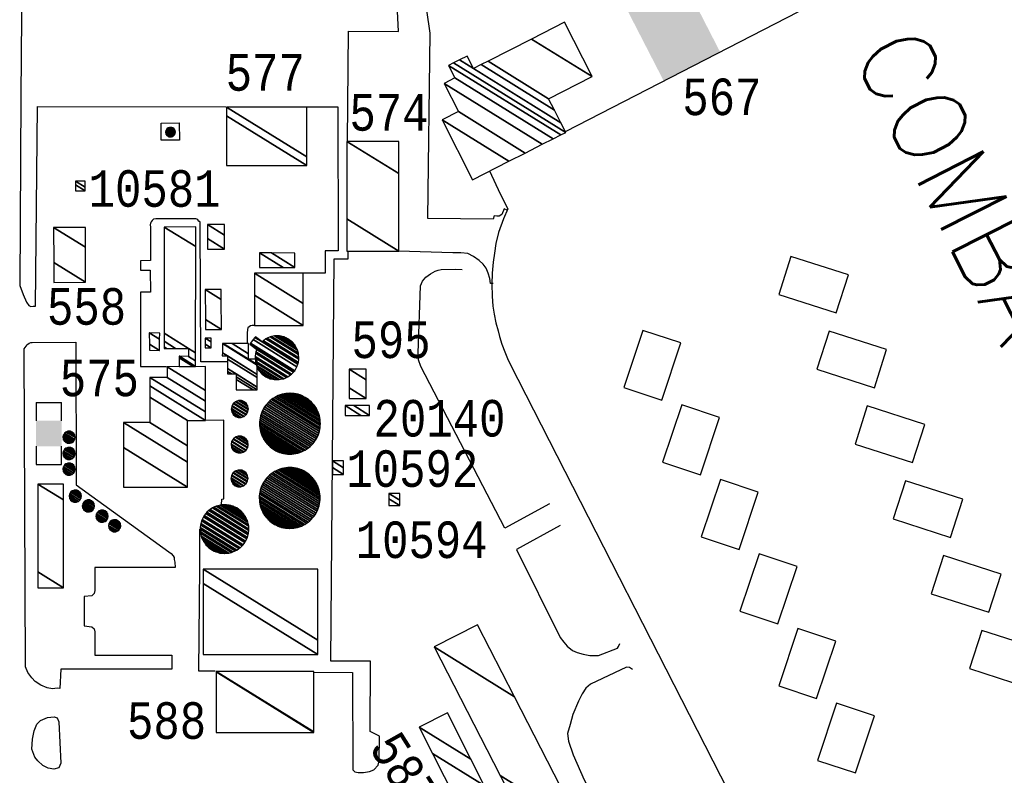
# Model space of a CAD drawing. Extents: x -0.5 to 41.9, y -0.5 to 29.8.
# Tile 94 of 128: x 12.411 to 12.864, y 3.384 to 3.732. Entities that reach past the tile are written whole.
import ezdxf
from ezdxf.enums import TextEntityAlignment as Align

# ---------------------------------------------------------------- set-up
doc = ezdxf.new("R2010")
doc.units = 0
doc.header["$MEASUREMENT"] = 0
for name, color, linetype in [('11', 2, 'CONTINUOUS'), ('21', 5, 'CONTINUOUS'), ('23', 1, 'CONTINUOUS'), ('4', 2, 'CONTINUOUS'), ('6', 15, 'CONTINUOUS')]:
    doc.layers.add(name, color=color, linetype=linetype)
doc.styles.add('MONOTXT', font='MONOTXT', dxfattribs={"height": 0.2})
doc.styles.get("Standard").update_dxf_attribs({"font": 'simplex.shx', "height": 0.2})

msp = doc.modelspace()

# ---------------------------------------------------------------- linework, layer by layer
at = {"layer": '11'}
for points in [[(12.41301, 3.90048), (12.41135, 3.69678), (12.41077, 3.60965), (12.41236, 3.6055), (12.41388, 3.60211), (12.41504, 3.60051), (12.41597, 3.60004), (12.41696, 3.60017), (12.41812, 3.60021), (12.41893, 3.69215), (12.50569, 3.69202)], [(12.63526, 3.64438), (12.63384, 3.64498), (12.63284, 3.64246), (12.63163, 3.64163), (12.63044, 3.64162), (12.62924, 3.64175), (12.62887, 3.64028), (12.59864, 3.64054), (12.59977, 3.72599), (12.59503, 3.759), (12.59562, 3.79199)], [(12.56171, 3.67632), (12.56214, 3.72686), (12.5852, 3.72664), (12.58336, 3.76424)], [(12.54297, 3.69197), (12.55728, 3.69194), (12.55738, 3.62564), (12.55144, 3.62566), (12.55144, 3.61534), (12.54144, 3.61534)], [(12.47585, 3.68448), (12.48427, 3.68457), (12.48435, 3.67671), (12.47593, 3.67662), (12.47585, 3.68448)], [(12.50644, 3.57456), (12.49414, 3.5746), (12.49395, 3.63789), (12.4939, 3.63882), (12.49333, 3.63941), (12.4928, 3.63992), (12.49227, 3.64025), (12.49184, 3.64046), (12.47343, 3.64048), (12.47244, 3.64022), (12.47179, 3.6397), (12.47127, 3.63909), (12.47103, 3.63844), (12.47088, 3.63765), (12.47093, 3.63653), (12.47097, 3.6212), (12.46642, 3.62114), (12.46638, 3.61673), (12.4709, 3.61676), (12.47094, 3.60663), (12.46642, 3.60668), (12.46637, 3.57233), (12.4784, 3.57234)], [(12.54633, 3.4316), (12.56402, 3.43142), (12.56412, 3.38661), (12.56509, 3.38573), (12.56667, 3.38538), (12.56904, 3.38534), (12.57187, 3.3858), (12.57378, 3.38662), (12.57578, 3.38879), (12.5763, 3.39081), (12.57648, 3.40208), (12.57221, 3.40436), (12.57231, 3.4367), (12.554, 3.4367), (12.5556, 3.62199), (12.56196, 3.62199), (12.56196, 3.62557)], [(12.62884, 3.61065), (12.62763, 3.61057), (12.62726, 3.61298), (12.62655, 3.61542), (12.62559, 3.61767), (12.62412, 3.61953), (12.6224, 3.6213), (12.61967, 3.62309), (12.61716, 3.62439), (12.61395, 3.62469), (12.61021, 3.6247), (12.5852, 3.62557)], [(12.65477, 3.50913), (12.6342, 3.49797), (12.59543, 3.57246), (12.59443, 3.57552), (12.59422, 3.57849), (12.59536, 3.60955), (12.59633, 3.6117), (12.59778, 3.61351), (12.59992, 3.61513), (12.6021, 3.61625), (12.60347, 3.61681), (12.60481, 3.61715), (12.61132, 3.61721), (12.61452, 3.61715)], [(12.51876, 3.59135), (12.51775, 3.59131), (12.517, 3.59114), (12.51643, 3.59068), (12.51587, 3.59021), (12.51562, 3.58938), (12.51555, 3.58777), (12.51556, 3.58299)], [(12.48083, 3.43946), (12.48084, 3.43297), (12.42967, 3.43297), (12.42925, 3.42415), (12.42804, 3.42421), (12.42583, 3.42398), (12.42336, 3.42434), (12.42043, 3.42569), (12.41792, 3.42731), (12.41639, 3.42893), (12.41446, 3.43147), (12.41346, 3.43402), (12.41286, 3.58047), (12.41416, 3.58232), (12.41453, 3.58268), (12.41515, 3.58317), (12.41585, 3.58339), (12.41656, 3.58348), (12.43669, 3.58354), (12.43673, 3.51797), (12.47942, 3.48703), (12.48056, 3.48621), (12.48144, 3.48518), (12.48186, 3.48441), (12.48196, 3.48344), (12.48228, 3.48235), (12.48232, 3.47988), (12.44541, 3.47988), (12.44541, 3.46921), (12.44503, 3.46781), (12.44401, 3.46678), (12.44041, 3.4664), (12.44041, 3.45293), (12.44401, 3.45255), (12.44503, 3.45153), (12.44541, 3.45012), (12.44541, 3.43946), (12.48083, 3.43946)], [(12.50376, 3.50872), (12.5038, 3.51137), (12.50477, 3.51141), (12.50484, 3.54766), (12.49636, 3.54759)], [(12.50085, 3.43205), (12.49327, 3.43212), (12.49373, 3.48012), (12.49373, 3.49741)], [(12.65966, 3.49921), (12.6395, 3.48814), (12.65972, 3.44759), (12.66135, 3.4454), (12.66294, 3.44355), (12.66535, 3.44159), (12.66755, 3.44062), (12.67031, 3.43983), (12.67325, 3.43936), (12.67727, 3.43929), (12.68604, 3.4426), (12.68651, 3.44341), (12.68705, 3.44476)], [(12.69301, 3.43282), (12.6916, 3.43369), (12.69013, 3.43396), (12.67359, 3.42614), (12.67154, 3.42421), (12.66984, 3.42161), (12.66811, 3.41829), (12.66548, 3.41212), (12.6642, 3.40744), (12.66308, 3.40333), (12.66352, 3.39982), (12.6656, 3.39361), (12.67064, 3.38208), (12.67508, 3.37322), (12.68008, 3.36299), (12.69381, 3.3337), (12.69455, 3.33276), (12.69562, 3.33235), (12.69702, 3.33228)], [(12.42883, 3.38752), (12.42652, 3.38689), (12.42391, 3.38736), (12.42146, 3.38858), (12.41915, 3.39073), (12.41771, 3.39245), (12.41641, 3.39615), (12.41671, 3.4007), (12.41747, 3.40456), (12.41872, 3.40772), (12.42041, 3.4094), (12.42357, 3.41067), (12.4266, 3.41103), (12.428, 3.41052), (12.42885, 3.40879), (12.42966, 3.3897), (12.42883, 3.38752)]]:
    msp.add_lwpolyline(points, dxfattribs=at)
at = {"layer": '21'}
for p, q in [((12.41829, 3.55586), (12.41829, 3.54743)), ((12.41829, 3.55586), (12.43008, 3.55586)), ((12.43008, 3.54743), (12.43008, 3.55586)), ((12.41829, 3.53564), (12.41829, 3.52722)), ((12.43008, 3.52722), (12.43008, 3.53564)), ((12.41829, 3.52722), (12.43008, 3.52722))]:
    msp.add_line(p, q, dxfattribs=at)
for points in [[(12.70739, 3.70382), (12.73335, 3.71717), (12.68095, 3.75525), (12.70692, 3.7686)], [(12.41829, 3.53564), (12.43008, 3.53564), (12.41829, 3.54743), (12.43008, 3.54743)]]:
    msp.add_solid(points, dxfattribs=at)
at = {"layer": '4'}
for points in [[(12.78677, 3.5971), (12.79241, 3.61466), (12.76594, 3.62314), (12.76031, 3.60559), (12.78677, 3.5971)], [(12.68902, 3.56269), (12.70652, 3.55687), (12.71528, 3.58325), (12.69779, 3.58906), (12.68902, 3.56269)], [(12.80433, 3.56264), (12.80998, 3.58019), (12.7835, 3.58868), (12.77787, 3.57113), (12.80433, 3.56264)], [(12.70683, 3.52835), (12.72433, 3.52253), (12.73309, 3.54891), (12.7156, 3.55472), (12.70683, 3.52835)], [(12.8219, 3.52817), (12.82754, 3.54572), (12.80106, 3.55421), (12.79543, 3.53666), (12.8219, 3.52817)], [(12.8219, 3.52817), (12.82754, 3.54572), (12.80106, 3.55421), (12.79543, 3.53666), (12.8219, 3.52817)], [(12.72465, 3.49401), (12.74214, 3.48819), (12.7509, 3.51457), (12.73341, 3.52038), (12.72465, 3.49401)], [(12.83946, 3.4937), (12.8451, 3.51126), (12.81862, 3.51974), (12.813, 3.50219), (12.83946, 3.4937)], [(12.74246, 3.45967), (12.75995, 3.45385), (12.76871, 3.48024), (12.75122, 3.48605), (12.74246, 3.45967)], [(12.85702, 3.45924), (12.86266, 3.47679), (12.83619, 3.48528), (12.83056, 3.46773), (12.85702, 3.45924)], [(12.85702, 3.45924), (12.86266, 3.47679), (12.83619, 3.48528), (12.83056, 3.46773), (12.85702, 3.45924)], [(12.76027, 3.42533), (12.77776, 3.41951), (12.78652, 3.4459), (12.76903, 3.45171), (12.76027, 3.42533)], [(12.87458, 3.42477), (12.88022, 3.44233), (12.85375, 3.45081), (12.84812, 3.43326), (12.87458, 3.42477)], [(12.77808, 3.39099), (12.79557, 3.38518), (12.80433, 3.41156), (12.78684, 3.41737), (12.77808, 3.39099)]]:
    msp.add_lwpolyline(points, dxfattribs=at)
at = {"layer": '6'}
for points in [[(12.6624, 3.68083), (12.76931, 3.73579), (12.77523, 3.75816)], [(12.62706, 3.66257), (12.63208, 3.652), (12.63549, 3.64502), (12.63352, 3.64037), (12.63131, 3.63406), (12.6301, 3.62908), (12.62935, 3.62465), (12.62884, 3.62049), (12.62835, 3.61545), (12.6282, 3.61029), (12.62831, 3.60478), (12.62871, 3.60023), (12.62929, 3.59654), (12.63009, 3.59257), (12.63103, 3.58884), (12.63172, 3.58622), (12.63281, 3.58271), (12.63415, 3.57914), (12.63536, 3.57613), (12.63665, 3.57345), (12.74421, 3.36286)]]:
    msp.add_lwpolyline(points, dxfattribs=at)

# ---------------------------------------------------------------- texts
at = {"layer": '23'}
msp.add_text('COMBAT AIRCRAFT PARKING', height=0.0336856, rotation=296.9, dxfattribs=at).set_placement((12.94839, 3.4494), align=Align.MIDDLE)
at = {"layer": '23', "style": 'MONOTXT', "width": 0.833333}
for s, p in [('577', (12.52386, 3.70773)), ('567', (12.73411, 3.69662)), ('574', (12.58084, 3.68932)), ('10581', (12.47289, 3.6544)), ('558', (12.44157, 3.60008)), ('595', (12.58178, 3.58473)), ('575', (12.44746, 3.56703)), ('20140', (12.60408, 3.54857)), ('10592', (12.59155, 3.52539)), ('10594', (12.59587, 3.49261)), ('588', (12.47841, 3.40934))]:
    msp.add_text(s, height=0.016843, dxfattribs=at).set_placement(p, align=Align.MIDDLE)
msp.add_text('587', height=0.016843, rotation=302.2699, dxfattribs=at).set_placement((12.5882, 3.38599), align=Align.MIDDLE)

# ---------------------------------------------------------------- meshes
at = {"layer": '21'}
mesh = msp.add_polyface(dxfattribs=at)
corners = [(12.61924, 3.65844), (12.63599, 3.66693), (12.60527, 3.68597), (12.6435, 3.67074), (12.61278, 3.68979), (12.65141, 3.67476), (12.60618, 3.7028), (12.65642, 3.6773), (12.61119, 3.70534), (12.65992, 3.67907), (12.60827, 3.7111), (12.66222, 3.68024), (12.61056, 3.71227), (12.66222, 3.68024), (12.61058, 3.71227), (12.66222, 3.68025), (12.61327, 3.71364), (12.61969, 3.70966), (12.65997, 3.68469), (12.61678, 3.71542), (12.6232, 3.71144), (12.65703, 3.69046), (12.62642, 3.71307), (12.65434, 3.69576), (12.64645, 3.72323), (12.67437, 3.70592), (12.66167, 3.73096)]
mesh.append_faces([[corners[k] for k in face] for face in [(0, 0, 1, 2), (2, 1, 3, 4), (4, 3, 5, 6), (6, 5, 7, 8), (8, 7, 9, 10), (10, 9, 11, 12), (12, 13, 15, 14), (14, 15, 18, 16), (16, 17, 19, 19), (17, 18, 21, 20), (20, 21, 23, 22), (22, 23, 25, 24), (24, 25, 26, 26)]], dxfattribs={"vtx0": -1, "vtx2": -1})
mesh = msp.add_polyface(dxfattribs=at)
corners = [(12.50598, 3.66494), (12.54304, 3.66494), (12.50598, 3.68792), (12.50598, 3.69189), (12.54304, 3.66892), (12.50598, 3.69189), (12.54304, 3.69189)]
mesh.append_faces([[corners[k] for k in face] for face in [(0, 0, 1, 2), (2, 1, 4, 5), (3, 4, 6, 6)]], dxfattribs={"vtx0": -1, "vtx2": -1})
mesh = msp.add_polyface(dxfattribs=at)
corners = [(12.47908, 3.67841), (12.4796, 3.67822), (12.47849, 3.67891), (12.47982, 3.67814), (12.47844, 3.679), (12.48042, 3.67814), (12.4781, 3.67958), (12.4806, 3.67814), (12.47808, 3.6797), (12.48118, 3.67835), (12.47796, 3.68035), (12.48133, 3.67841), (12.47798, 3.68048), (12.48181, 3.67881), (12.4781, 3.68112), (12.48193, 3.67891), (12.47817, 3.68124), (12.48225, 3.67946), (12.47849, 3.6818), (12.48232, 3.67958), (12.4786, 3.68189), (12.48243, 3.68022), (12.47908, 3.6823), (12.48245, 3.68035), (12.47923, 3.68235), (12.48245, 3.68035), (12.47982, 3.68256), (12.48234, 3.681), (12.47999, 3.68256), (12.48232, 3.68112), (12.4806, 3.68256), (12.48198, 3.68171), (12.48082, 3.68248), (12.48193, 3.6818), (12.48133, 3.6823)]
mesh.append_faces([[corners[k] for k in face] for face in [(0, 0, 1, 2), (2, 1, 3, 4), (4, 3, 5, 6), (6, 5, 7, 8), (8, 7, 9, 10), (10, 9, 11, 12), (12, 11, 13, 14), (14, 13, 15, 16), (16, 15, 17, 18), (18, 17, 19, 20), (20, 19, 21, 22), (22, 21, 23, 24), (24, 25, 27, 26), (26, 27, 29, 28), (28, 29, 31, 30), (30, 31, 33, 32), (32, 33, 34, 34)]], dxfattribs={"vtx0": -1, "vtx2": -1})
mesh = msp.add_polyface(dxfattribs=at)
corners = [(12.56148, 3.62555), (12.58534, 3.62555), (12.56148, 3.64035), (12.58534, 3.66129), (12.56148, 3.67608), (12.58534, 3.67608), (12.58534, 3.67608)]
mesh.append_faces([[corners[k] for k in face] for face in [(0, 0, 1, 2), (2, 1, 3, 4), (4, 3, 6, 5)]], dxfattribs={"vtx0": -1, "vtx2": -1})
mesh = msp.add_polyface(dxfattribs=at)
corners = [(12.43642, 3.65333), (12.44091, 3.65331), (12.43643, 3.65609), (12.43643, 3.65782), (12.44092, 3.65504), (12.43643, 3.65782), (12.44092, 3.65781)]
mesh.append_faces([[corners[k] for k in face] for face in [(0, 0, 1, 2), (2, 1, 4, 5), (3, 4, 6, 6)]], dxfattribs={"vtx0": -1, "vtx2": -1})
mesh = msp.add_polyface(dxfattribs=at)
corners = [(12.42654, 3.61115), (12.44113, 3.61122), (12.42649, 3.6203), (12.44105, 3.62733), (12.42641, 3.63641), (12.441, 3.63648), (12.441, 3.63648)]
mesh.append_faces([[corners[k] for k in face] for face in [(0, 0, 1, 2), (2, 1, 3, 4), (4, 3, 6, 5)]], dxfattribs={"vtx0": -1, "vtx2": -1})
mesh = msp.add_polyface(dxfattribs=at)
corners = [(12.48426, 3.57246), (12.49064, 3.57246), (12.48426, 3.57641), (12.47724, 3.58077), (12.49173, 3.57245), (12.48426, 3.57709), (12.47833, 3.58076), (12.47724, 3.58144), (12.49179, 3.57245), (12.48433, 3.57709), (12.47839, 3.58076), (12.47724, 3.58148), (12.4918, 3.57505), (12.48852, 3.57708), (12.48258, 3.58076), (12.47724, 3.58407), (12.4918, 3.57872), (12.48852, 3.58076), (12.47725, 3.58775), (12.47728, 3.63663), (12.49183, 3.62761), (12.47728, 3.63663), (12.49184, 3.63667)]
mesh.append_faces([[corners[k] for k in face] for face in [(0, 0, 1, 2), (3, 3, 6, 7), (2, 1, 4, 5), (7, 6, 10, 11), (5, 4, 8, 9), (11, 10, 14, 15), (9, 8, 12, 13), (15, 14, 17, 18), (13, 12, 16, 17), (18, 16, 20, 21), (19, 20, 22, 22)]], dxfattribs={"vtx0": -1, "vtx2": -1})
mesh = msp.add_polyface(dxfattribs=at)
corners = [(12.49724, 3.62651), (12.5051, 3.62651), (12.49724, 3.63139), (12.49724, 3.63774), (12.5051, 3.63287), (12.49724, 3.63774), (12.5051, 3.63774)]
mesh.append_faces([[corners[k] for k in face] for face in [(0, 0, 1, 2), (2, 1, 4, 5), (3, 4, 6, 6)]], dxfattribs={"vtx0": -1, "vtx2": -1})
mesh = msp.add_polyface(dxfattribs=at)
corners = [(12.52125, 3.61796), (12.52117, 3.62475), (12.5321, 3.61797), (12.52117, 3.62475), (12.52667, 3.62471), (12.53753, 3.61798), (12.53752, 3.62463)]
mesh.append_faces([[corners[k] for k in face] for face in [(0, 0, 2, 3), (1, 2, 5, 4), (4, 5, 6, 6)]], dxfattribs={"vtx0": -1, "vtx2": -1})
mesh = msp.add_polyface(dxfattribs=at)
corners = [(12.51885, 3.59132), (12.54131, 3.59134), (12.51884, 3.60527), (12.51883, 3.61535), (12.5413, 3.60142), (12.51883, 3.61535), (12.54129, 3.61537)]
mesh.append_faces([[corners[k] for k in face] for face in [(0, 0, 1, 2), (2, 1, 4, 5), (3, 4, 6, 6)]], dxfattribs={"vtx0": -1, "vtx2": -1})
mesh = msp.add_polyface(dxfattribs=at)
corners = [(12.49634, 3.58939), (12.50364, 3.58944), (12.49631, 3.59399), (12.50354, 3.60328), (12.49621, 3.60782), (12.50351, 3.60787), (12.50351, 3.60787)]
mesh.append_faces([[corners[k] for k in face] for face in [(0, 0, 1, 2), (2, 1, 3, 4), (4, 3, 6, 5)]], dxfattribs={"vtx0": -1, "vtx2": -1})
mesh = msp.add_polyface(dxfattribs=at)
corners = [(12.47049, 3.57993), (12.47513, 3.5798), (12.47048, 3.58269), (12.4752, 3.58503), (12.47045, 3.58797), (12.47524, 3.58774), (12.47524, 3.58774)]
mesh.append_faces([[corners[k] for k in face] for face in [(0, 0, 1, 2), (2, 1, 3, 4), (4, 3, 6, 5)]], dxfattribs={"vtx0": -1, "vtx2": -1})
mesh = msp.add_polyface(dxfattribs=at)
corners = [(12.52418, 3.56765), (12.52521, 3.56719), (12.52246, 3.5689), (12.52611, 3.56679), (12.52214, 3.56925), (12.52742, 3.56651), (12.52106, 3.57046), (12.52818, 3.56635), (12.52078, 3.57094), (12.5296, 3.56635), (12.52001, 3.5723), (12.53029, 3.56635), (12.51983, 3.57284), (12.53168, 3.56665), (12.51934, 3.5743), (12.53236, 3.56679), (12.51928, 3.5749), (12.53368, 3.56738), (12.51913, 3.5764), (12.53429, 3.56765), (12.51919, 3.57701), (12.53547, 3.56851), (12.51934, 3.57851), (12.53601, 3.5689), (12.51954, 3.5791), (12.51994, 3.58024), (12.5368, 3.56978), (12.51994, 3.58024), (12.51677, 3.58269), (12.53708, 3.57009), (12.51706, 3.58308), (12.53741, 3.57046), (12.51832, 3.58479), (12.53846, 3.5723), (12.51909, 3.58582), (12.52239, 3.58378), (12.53888, 3.57355), (12.51929, 3.58609), (12.52267, 3.584), (12.53899, 3.57388), (12.52304, 3.58428), (12.53913, 3.5743), (12.52418, 3.58516), (12.53928, 3.5758), (12.52479, 3.58543), (12.53934, 3.5764), (12.52611, 3.58602), (12.53919, 3.57791), (12.52679, 3.58616), (12.53913, 3.57851), (12.52818, 3.58646), (12.53864, 3.57997), (12.52887, 3.58646), (12.53846, 3.58051), (12.53029, 3.58646), (12.53769, 3.58187), (12.53105, 3.5863), (12.53741, 3.58235), (12.53236, 3.58602), (12.53633, 3.58356), (12.53326, 3.58562), (12.53601, 3.58391), (12.53429, 3.58516)]
mesh.append_faces([[corners[k] for k in face] for face in [(0, 0, 1, 2), (2, 1, 3, 4), (4, 3, 5, 6), (6, 5, 7, 8), (8, 7, 9, 10), (10, 9, 11, 12), (12, 11, 13, 14), (14, 13, 15, 16), (16, 15, 17, 18), (18, 17, 19, 20), (20, 19, 21, 22), (22, 21, 23, 24), (24, 23, 26, 27), (25, 26, 29, 28), (28, 29, 31, 30), (30, 31, 33, 32), (32, 33, 36, 34), (34, 35, 37, 37), (35, 36, 39, 38), (38, 39, 41, 40), (40, 41, 43, 42), (42, 43, 45, 44), (44, 45, 47, 46), (46, 47, 49, 48), (48, 49, 51, 50), (50, 51, 53, 52), (52, 53, 55, 54), (54, 55, 57, 56), (56, 57, 59, 58), (58, 59, 61, 60), (60, 61, 62, 62)]], dxfattribs={"vtx0": -1, "vtx2": -1})
mesh = msp.add_polyface(dxfattribs=at)
corners = [(12.49615, 3.58103), (12.49896, 3.58102), (12.49615, 3.58276), (12.49896, 3.58378), (12.49616, 3.58552), (12.49897, 3.58551), (12.49897, 3.58551)]
mesh.append_faces([[corners[k] for k in face] for face in [(0, 0, 1, 2), (2, 1, 3, 4), (4, 3, 6, 5)]], dxfattribs={"vtx0": -1, "vtx2": -1})
mesh = msp.add_polyface(dxfattribs=at)
corners = [(12.51048, 3.56159), (12.5183, 3.5616), (12.51047, 3.56646), (12.50644, 3.56896), (12.5202, 3.56161), (12.51047, 3.56764), (12.50833, 3.56896), (12.50644, 3.57014), (12.52019, 3.56293), (12.51046, 3.56897), (12.50643, 3.57146), (12.52018, 3.5673), (12.50642, 3.57583), (12.50408, 3.57728), (12.52018, 3.56876), (12.50642, 3.57729), (12.50411, 3.57872), (12.50419, 3.58299), (12.52017, 3.57308), (12.50419, 3.58299), (12.50453, 3.58299), (12.51615, 3.57579), (12.52017, 3.5733), (12.50854, 3.583), (12.51615, 3.57829), (12.52016, 3.5758), (12.51614, 3.58302)]
mesh.append_faces([[corners[k] for k in face] for face in [(0, 0, 1, 2), (3, 3, 6, 7), (2, 1, 4, 5), (7, 6, 9, 10), (5, 4, 8, 9), (10, 8, 11, 12), (13, 13, 15, 16), (12, 11, 14, 15), (16, 14, 18, 19), (17, 18, 22, 20), (20, 21, 24, 23), (21, 22, 25, 25), (23, 24, 26, 26)]], dxfattribs={"vtx0": -1, "vtx2": -1})
mesh = msp.add_polyface(dxfattribs=at)
corners = [(12.45854, 3.51682), (12.48802, 3.51684), (12.45853, 3.53512), (12.48801, 3.52835), (12.45852, 3.54663), (12.488, 3.53593), (12.47072, 3.54664), (12.48799, 3.54757), (12.47071, 3.55828), (12.49632, 3.54757), (12.47071, 3.56345), (12.49632, 3.5515), (12.47071, 3.56739), (12.49632, 3.55646), (12.47869, 3.56739), (12.49632, 3.56139), (12.47868, 3.57232), (12.49631, 3.57246), (12.49631, 3.57246)]
mesh.append_faces([[corners[k] for k in face] for face in [(0, 0, 1, 2), (2, 1, 3, 4), (4, 3, 5, 6), (6, 5, 7, 8), (8, 7, 9, 10), (10, 9, 11, 12), (12, 11, 13, 14), (14, 13, 15, 16), (16, 15, 18, 17)]], dxfattribs={"vtx0": -1, "vtx2": -1})
mesh = msp.add_polyface(dxfattribs=at)
corners = [(12.56251, 3.5577), (12.57037, 3.5577), (12.56251, 3.56257), (12.56251, 3.57118), (12.57037, 3.5663), (12.56251, 3.57118), (12.57037, 3.57118)]
mesh.append_faces([[corners[k] for k in face] for face in [(0, 0, 1, 2), (2, 1, 4, 5), (3, 4, 6, 6)]], dxfattribs={"vtx0": -1, "vtx2": -1})
mesh = msp.add_polyface(dxfattribs=at)
corners = [(12.5282, 3.53389), (12.52878, 3.53361), (12.52667, 3.53491), (12.52984, 3.53308), (12.52614, 3.53538), (12.53062, 3.53282), (12.52529, 3.53612), (12.53158, 3.53249), (12.52477, 3.53671), (12.53244, 3.53232), (12.52408, 3.5375), (12.53338, 3.53213), (12.52363, 3.53818), (12.53428, 3.53207), (12.52306, 3.53903), (12.53522, 3.53201), (12.52269, 3.53978), (12.53613, 3.53207), (12.52225, 3.54068), (12.53705, 3.53213), (12.52198, 3.54148), (12.53795, 3.53231), (12.52166, 3.54242), (12.53885, 3.53249), (12.52149, 3.54325), (12.53973, 3.53279), (12.5213, 3.54422), (12.54059, 3.53308), (12.52124, 3.54507), (12.54143, 3.53349), (12.52118, 3.54605), (12.54223, 3.53389), (12.52124, 3.54691), (12.54302, 3.53442), (12.5213, 3.54788), (12.54376, 3.53491), (12.52147, 3.54873), (12.54447, 3.53554), (12.52166, 3.54968), (12.54514, 3.53612), (12.52194, 3.55051), (12.54577, 3.53684), (12.52225, 3.55142), (12.54635, 3.5375), (12.52264, 3.55221), (12.54688, 3.5383), (12.52306, 3.55307), (12.54737, 3.53903), (12.52355, 3.5538), (12.54779, 3.53989), (12.52408, 3.55459), (12.54818, 3.54068), (12.52466, 3.55526), (12.54849, 3.54159), (12.52529, 3.55597), (12.54877, 3.54242), (12.52596, 3.55656), (12.54896, 3.54336), (12.52667, 3.55718), (12.54913, 3.54422), (12.52741, 3.55768), (12.54919, 3.54519), (12.5282, 3.5582), (12.54925, 3.54605), (12.529, 3.5586), (12.54925, 3.54605), (12.52984, 3.55902), (12.54919, 3.54702), (12.5307, 3.55931), (12.54913, 3.54788), (12.53158, 3.55961), (12.54894, 3.54884), (12.53248, 3.55978), (12.54877, 3.54968), (12.53338, 3.55996), (12.54845, 3.55062), (12.5343, 3.56002), (12.54818, 3.55142), (12.53522, 3.56008), (12.54774, 3.55232), (12.53615, 3.56002), (12.54737, 3.55307), (12.53705, 3.55996), (12.5468, 3.55391), (12.53799, 3.55978), (12.54635, 3.55459), (12.53885, 3.55961), (12.54566, 3.55538), (12.53981, 3.55928), (12.54514, 3.55597), (12.54059, 3.55902), (12.54429, 3.55672), (12.54165, 3.55849), (12.54376, 3.55718), (12.54223, 3.5582)]
mesh.append_faces([[corners[k] for k in face] for face in [(0, 0, 1, 2), (2, 1, 3, 4), (4, 3, 5, 6), (6, 5, 7, 8), (8, 7, 9, 10), (10, 9, 11, 12), (12, 11, 13, 14), (14, 13, 15, 16), (16, 15, 17, 18), (18, 17, 19, 20), (20, 19, 21, 22), (22, 21, 23, 24), (24, 23, 25, 26), (26, 25, 27, 28), (28, 27, 29, 30), (30, 29, 31, 32), (32, 31, 33, 34), (34, 33, 35, 36), (36, 35, 37, 38), (38, 37, 39, 40), (40, 39, 41, 42), (42, 41, 43, 44), (44, 43, 45, 46), (46, 45, 47, 48), (48, 47, 49, 50), (50, 49, 51, 52), (52, 51, 53, 54), (54, 53, 55, 56), (56, 55, 57, 58), (58, 57, 59, 60), (60, 59, 61, 62), (62, 61, 63, 64), (64, 65, 67, 66), (66, 67, 69, 68), (68, 69, 71, 70), (70, 71, 73, 72), (72, 73, 75, 74), (74, 75, 77, 76), (76, 77, 79, 78), (78, 79, 81, 80), (80, 81, 83, 82), (82, 83, 85, 84), (84, 85, 87, 86), (86, 87, 89, 88), (88, 89, 91, 90), (90, 91, 93, 92), (92, 93, 94, 94)]], dxfattribs={"vtx0": -1, "vtx2": -1})
mesh = msp.add_polyface(dxfattribs=at)
corners = [(12.51018, 3.54939), (12.51107, 3.54907), (12.50913, 3.55027), (12.51146, 3.54893), (12.50904, 3.55042), (12.51252, 3.54893), (12.50845, 3.55145), (12.51282, 3.54893), (12.50841, 3.55166), (12.51385, 3.5493), (12.50821, 3.5528), (12.51411, 3.54939), (12.50825, 3.55302), (12.51496, 3.55011), (12.50845, 3.55414), (12.51515, 3.55027), (12.50857, 3.55435), (12.51571, 3.55124), (12.50913, 3.55532), (12.51583, 3.55145), (12.50933, 3.55549), (12.51603, 3.55257), (12.51018, 3.5562), (12.51607, 3.5528), (12.51043, 3.55629), (12.51607, 3.5528), (12.51146, 3.55667), (12.51587, 3.55393), (12.51176, 3.55667), (12.51583, 3.55414), (12.51282, 3.55667), (12.51524, 3.55517), (12.51321, 3.55653), (12.51515, 3.55532), (12.51411, 3.5562)]
mesh.append_faces([[corners[k] for k in face] for face in [(0, 0, 1, 2), (2, 1, 3, 4), (4, 3, 5, 6), (6, 5, 7, 8), (8, 7, 9, 10), (10, 9, 11, 12), (12, 11, 13, 14), (14, 13, 15, 16), (16, 15, 17, 18), (18, 17, 19, 20), (20, 19, 21, 22), (22, 21, 23, 24), (24, 25, 27, 26), (26, 27, 29, 28), (28, 29, 31, 30), (30, 31, 33, 32), (32, 33, 34, 34)]], dxfattribs={"vtx0": -1, "vtx2": -1})
mesh = msp.add_polyface(dxfattribs=at)
corners = [(12.56061, 3.5499), (12.56061, 3.55439), (12.56786, 3.5499), (12.56061, 3.55439), (12.5646, 3.55439), (12.57184, 3.5499), (12.57184, 3.55439)]
mesh.append_faces([[corners[k] for k in face] for face in [(0, 0, 2, 3), (1, 2, 5, 4), (4, 5, 6, 6)]], dxfattribs={"vtx0": -1, "vtx2": -1})
mesh = msp.add_polyface(dxfattribs=at)
corners = [(12.43208, 3.53736), (12.43271, 3.53713), (12.43133, 3.53799), (12.43299, 3.53703), (12.43127, 3.5381), (12.43375, 3.53703), (12.43084, 3.53883), (12.43397, 3.53703), (12.43082, 3.53898), (12.4347, 3.5373), (12.43067, 3.53979), (12.43488, 3.53736), (12.4307, 3.53996), (12.43549, 3.53787), (12.43084, 3.54075), (12.43563, 3.53799), (12.43093, 3.5409), (12.43603, 3.53868), (12.43133, 3.5416), (12.43612, 3.53883), (12.43147, 3.54172), (12.43626, 3.53963), (12.43208, 3.54222), (12.43629, 3.53979), (12.43226, 3.54229), (12.43629, 3.53979), (12.43299, 3.54256), (12.43614, 3.5406), (12.43321, 3.54256), (12.43612, 3.54075), (12.43397, 3.54256), (12.43569, 3.54149), (12.43424, 3.54246), (12.43563, 3.5416), (12.43488, 3.54222)]
mesh.append_faces([[corners[k] for k in face] for face in [(0, 0, 1, 2), (2, 1, 3, 4), (4, 3, 5, 6), (6, 5, 7, 8), (8, 7, 9, 10), (10, 9, 11, 12), (12, 11, 13, 14), (14, 13, 15, 16), (16, 15, 17, 18), (18, 17, 19, 20), (20, 19, 21, 22), (22, 21, 23, 24), (24, 25, 27, 26), (26, 27, 29, 28), (28, 29, 31, 30), (30, 31, 33, 32), (32, 33, 34, 34)]], dxfattribs={"vtx0": -1, "vtx2": -1})
mesh = msp.add_polyface(dxfattribs=at)
corners = [(12.5101, 3.53306), (12.51099, 3.53274), (12.50905, 3.53394), (12.51138, 3.53259), (12.50896, 3.53409), (12.51244, 3.53259), (12.50837, 3.53512), (12.51274, 3.53259), (12.50833, 3.53533), (12.51377, 3.53297), (12.50813, 3.53646), (12.51403, 3.53306), (12.50817, 3.53669), (12.51488, 3.53377), (12.50837, 3.53781), (12.51507, 3.53394), (12.50849, 3.53802), (12.51563, 3.53491), (12.50905, 3.53899), (12.51576, 3.53512), (12.50925, 3.53915), (12.51595, 3.53624), (12.5101, 3.53987), (12.51599, 3.53646), (12.51035, 3.53996), (12.51599, 3.53646), (12.51138, 3.54033), (12.51579, 3.5376), (12.51168, 3.54033), (12.51576, 3.53781), (12.51274, 3.54033), (12.51516, 3.53884), (12.51313, 3.54019), (12.51507, 3.53899), (12.51403, 3.53987)]
mesh.append_faces([[corners[k] for k in face] for face in [(0, 0, 1, 2), (2, 1, 3, 4), (4, 3, 5, 6), (6, 5, 7, 8), (8, 7, 9, 10), (10, 9, 11, 12), (12, 11, 13, 14), (14, 13, 15, 16), (16, 15, 17, 18), (18, 17, 19, 20), (20, 19, 21, 22), (22, 21, 23, 24), (24, 25, 27, 26), (26, 27, 29, 28), (28, 29, 31, 30), (30, 31, 33, 32), (32, 33, 34, 34)]], dxfattribs={"vtx0": -1, "vtx2": -1})
mesh = msp.add_polyface(dxfattribs=at)
corners = [(12.43208, 3.52993), (12.43271, 3.5297), (12.43133, 3.53056), (12.43299, 3.5296), (12.43127, 3.53067), (12.43375, 3.5296), (12.43084, 3.5314), (12.43397, 3.5296), (12.43082, 3.53155), (12.4347, 3.52986), (12.43067, 3.53236), (12.43488, 3.52993), (12.4307, 3.53252), (12.43549, 3.53044), (12.43084, 3.53332), (12.43563, 3.53056), (12.43093, 3.53347), (12.43603, 3.53125), (12.43133, 3.53416), (12.43612, 3.5314), (12.43147, 3.53428), (12.43626, 3.5322), (12.43208, 3.53479), (12.43629, 3.53236), (12.43226, 3.53486), (12.43629, 3.53236), (12.43299, 3.53512), (12.43614, 3.53317), (12.43321, 3.53512), (12.43612, 3.53332), (12.43397, 3.53512), (12.43569, 3.53405), (12.43424, 3.53502), (12.43563, 3.53416), (12.43488, 3.53479)]
mesh.append_faces([[corners[k] for k in face] for face in [(0, 0, 1, 2), (2, 1, 3, 4), (4, 3, 5, 6), (6, 5, 7, 8), (8, 7, 9, 10), (10, 9, 11, 12), (12, 11, 13, 14), (14, 13, 15, 16), (16, 15, 17, 18), (18, 17, 19, 20), (20, 19, 21, 22), (22, 21, 23, 24), (24, 25, 27, 26), (26, 27, 29, 28), (28, 29, 31, 30), (30, 31, 33, 32), (32, 33, 34, 34)]], dxfattribs={"vtx0": -1, "vtx2": -1})
mesh = msp.add_polyface(dxfattribs=at)
corners = [(12.43208, 3.52269), (12.43272, 3.52246), (12.43133, 3.52332), (12.433, 3.52236), (12.43127, 3.52343), (12.43376, 3.52236), (12.43085, 3.52416), (12.43397, 3.52236), (12.43082, 3.52431), (12.43471, 3.52263), (12.43068, 3.52512), (12.43489, 3.52269), (12.43071, 3.52529), (12.4355, 3.5232), (12.43085, 3.52608), (12.43564, 3.52332), (12.43093, 3.52623), (12.43604, 3.52401), (12.43133, 3.52693), (12.43612, 3.52416), (12.43147, 3.52705), (12.43626, 3.52496), (12.43208, 3.52755), (12.43629, 3.52512), (12.43226, 3.52762), (12.43629, 3.52512), (12.433, 3.52789), (12.43615, 3.52593), (12.43321, 3.52789), (12.43612, 3.52608), (12.43397, 3.52789), (12.4357, 3.52682), (12.43425, 3.52779), (12.43564, 3.52693), (12.43489, 3.52755)]
mesh.append_faces([[corners[k] for k in face] for face in [(0, 0, 1, 2), (2, 1, 3, 4), (4, 3, 5, 6), (6, 5, 7, 8), (8, 7, 9, 10), (10, 9, 11, 12), (12, 11, 13, 14), (14, 13, 15, 16), (16, 15, 17, 18), (18, 17, 19, 20), (20, 19, 21, 22), (22, 21, 23, 24), (24, 25, 27, 26), (26, 27, 29, 28), (28, 29, 31, 30), (30, 31, 33, 32), (32, 33, 34, 34)]], dxfattribs={"vtx0": -1, "vtx2": -1})
mesh = msp.add_polyface(dxfattribs=at)
corners = [(12.55488, 3.52273), (12.55994, 3.52273), (12.55488, 3.52586), (12.55994, 3.52273), (12.55488, 3.5289), (12.55994, 3.52577), (12.55994, 3.5289)]
mesh.append_faces([[corners[k] for k in face] for face in [(0, 0, 1, 2), (2, 3, 5, 4), (4, 5, 6, 6)]], dxfattribs={"vtx0": -1, "vtx2": -1})
mesh = msp.add_polyface(dxfattribs=at)
corners = [(12.51002, 3.51746), (12.51091, 3.51713), (12.50897, 3.51834), (12.5113, 3.51699), (12.50888, 3.51849), (12.51237, 3.51699), (12.50829, 3.51952), (12.51267, 3.51699), (12.50825, 3.51973), (12.51369, 3.51737), (12.50805, 3.52086), (12.51395, 3.51746), (12.50809, 3.52109), (12.5148, 3.51817), (12.50829, 3.52221), (12.51499, 3.51834), (12.50841, 3.52242), (12.51555, 3.51931), (12.50897, 3.52339), (12.51568, 3.51952), (12.50917, 3.52355), (12.51587, 3.52064), (12.51002, 3.52427), (12.51591, 3.52086), (12.51027, 3.52436), (12.51591, 3.52086), (12.5113, 3.52473), (12.51571, 3.522), (12.5116, 3.52473), (12.51568, 3.52221), (12.51267, 3.52473), (12.51508, 3.52323), (12.51305, 3.52459), (12.51499, 3.52339), (12.51395, 3.52427)]
mesh.append_faces([[corners[k] for k in face] for face in [(0, 0, 1, 2), (2, 1, 3, 4), (4, 3, 5, 6), (6, 5, 7, 8), (8, 7, 9, 10), (10, 9, 11, 12), (12, 11, 13, 14), (14, 13, 15, 16), (16, 15, 17, 18), (18, 17, 19, 20), (20, 19, 21, 22), (22, 21, 23, 24), (24, 25, 27, 26), (26, 27, 29, 28), (28, 29, 31, 30), (30, 31, 33, 32), (32, 33, 34, 34)]], dxfattribs={"vtx0": -1, "vtx2": -1})
mesh = msp.add_polyface(dxfattribs=at)
corners = [(12.52809, 3.4997), (12.52867, 3.49942), (12.52656, 3.50072), (12.52973, 3.49889), (12.52603, 3.50118), (12.53051, 3.49862), (12.52518, 3.50193), (12.53147, 3.4983), (12.52466, 3.50252), (12.53233, 3.49813), (12.52397, 3.50331), (12.53327, 3.49794), (12.52351, 3.50399), (12.53417, 3.49788), (12.52295, 3.50484), (12.5351, 3.49782), (12.52258, 3.50559), (12.53601, 3.49788), (12.52214, 3.50649), (12.53694, 3.49794), (12.52186, 3.50729), (12.53784, 3.49812), (12.52155, 3.50822), (12.53874, 3.4983), (12.52138, 3.50906), (12.53962, 3.4986), (12.52119, 3.51002), (12.54047, 3.49889), (12.52113, 3.51088), (12.54131, 3.4993), (12.52107, 3.51186), (12.54212, 3.4997), (12.52112, 3.51272), (12.5429, 3.50022), (12.52119, 3.51369), (12.54365, 3.50072), (12.52136, 3.51454), (12.54436, 3.50135), (12.52155, 3.51549), (12.54503, 3.50193), (12.52183, 3.51632), (12.54565, 3.50265), (12.52214, 3.51723), (12.54624, 3.50331), (12.52252, 3.51802), (12.54677, 3.50411), (12.52295, 3.51887), (12.54726, 3.50484), (12.52344, 3.51961), (12.54768, 3.5057), (12.52397, 3.5204), (12.54807, 3.50649), (12.52455, 3.52107), (12.54838, 3.5074), (12.52518, 3.52178), (12.54866, 3.50822), (12.52585, 3.52237), (12.54885, 3.50917), (12.52656, 3.52299), (12.54902, 3.51002), (12.5273, 3.52349), (12.54908, 3.51099), (12.52809, 3.52401), (12.54914, 3.51186), (12.52889, 3.52441), (12.54914, 3.51186), (12.52973, 3.52482), (12.54907, 3.51283), (12.53059, 3.52512), (12.54902, 3.51369), (12.53147, 3.52541), (12.54883, 3.51465), (12.53237, 3.52559), (12.54866, 3.51549), (12.53327, 3.52577), (12.54834, 3.51643), (12.53419, 3.52583), (12.54807, 3.51723), (12.5351, 3.52589), (12.54763, 3.51813), (12.53604, 3.52583), (12.54726, 3.51887), (12.53694, 3.52577), (12.54669, 3.51972), (12.53788, 3.52558), (12.54624, 3.5204), (12.53874, 3.52541), (12.54554, 3.52119), (12.53969, 3.52509), (12.54503, 3.52178), (12.54047, 3.52482), (12.54418, 3.52253), (12.54154, 3.5243), (12.54365, 3.52299), (12.54212, 3.52401)]
mesh.append_faces([[corners[k] for k in face] for face in [(0, 0, 1, 2), (2, 1, 3, 4), (4, 3, 5, 6), (6, 5, 7, 8), (8, 7, 9, 10), (10, 9, 11, 12), (12, 11, 13, 14), (14, 13, 15, 16), (16, 15, 17, 18), (18, 17, 19, 20), (20, 19, 21, 22), (22, 21, 23, 24), (24, 23, 25, 26), (26, 25, 27, 28), (28, 27, 29, 30), (30, 29, 31, 32), (32, 31, 33, 34), (34, 33, 35, 36), (36, 35, 37, 38), (38, 37, 39, 40), (40, 39, 41, 42), (42, 41, 43, 44), (44, 43, 45, 46), (46, 45, 47, 48), (48, 47, 49, 50), (50, 49, 51, 52), (52, 51, 53, 54), (54, 53, 55, 56), (56, 55, 57, 58), (58, 57, 59, 60), (60, 59, 61, 62), (62, 61, 63, 64), (64, 65, 67, 66), (66, 67, 69, 68), (68, 69, 71, 70), (70, 71, 73, 72), (72, 73, 75, 74), (74, 75, 77, 76), (76, 77, 79, 78), (78, 79, 81, 80), (80, 81, 83, 82), (82, 83, 85, 84), (84, 85, 87, 86), (86, 87, 89, 88), (88, 89, 91, 90), (90, 91, 93, 92), (92, 93, 94, 94)]], dxfattribs={"vtx0": -1, "vtx2": -1})
mesh = msp.add_polyface(dxfattribs=at)
corners = [(12.41911, 3.47052), (12.4309, 3.47052), (12.41911, 3.47783), (12.4309, 3.47052), (12.41911, 3.51824), (12.4309, 3.51093), (12.4309, 3.51824)]
mesh.append_faces([[corners[k] for k in face] for face in [(0, 0, 1, 2), (2, 3, 5, 4), (4, 5, 6, 6)]], dxfattribs={"vtx0": -1, "vtx2": -1})
mesh = msp.add_polyface(dxfattribs=at)
corners = [(12.43497, 3.51028), (12.43561, 3.51005), (12.43423, 3.51091), (12.43589, 3.50995), (12.43416, 3.51102), (12.43665, 3.50995), (12.43374, 3.51175), (12.43686, 3.50995), (12.43371, 3.5119), (12.4376, 3.51021), (12.43357, 3.51271), (12.43778, 3.51028), (12.4336, 3.51287), (12.43839, 3.51079), (12.43374, 3.51367), (12.43853, 3.51091), (12.43383, 3.51382), (12.43893, 3.5116), (12.43423, 3.51451), (12.43901, 3.51175), (12.43437, 3.51463), (12.43915, 3.51255), (12.43497, 3.51514), (12.43918, 3.51271), (12.43516, 3.51521), (12.43918, 3.51271), (12.43589, 3.51547), (12.43904, 3.51352), (12.4361, 3.51547), (12.43901, 3.51367), (12.43686, 3.51547), (12.43859, 3.5144), (12.43714, 3.51537), (12.43853, 3.51451), (12.43778, 3.51514)]
mesh.append_faces([[corners[k] for k in face] for face in [(0, 0, 1, 2), (2, 1, 3, 4), (4, 3, 5, 6), (6, 5, 7, 8), (8, 7, 9, 10), (10, 9, 11, 12), (12, 11, 13, 14), (14, 13, 15, 16), (16, 15, 17, 18), (18, 17, 19, 20), (20, 19, 21, 22), (22, 21, 23, 24), (24, 25, 27, 26), (26, 27, 29, 28), (28, 29, 31, 30), (30, 31, 33, 32), (32, 33, 34, 34)]], dxfattribs={"vtx0": -1, "vtx2": -1})
mesh = msp.add_polyface(dxfattribs=at)
corners = [(12.58075, 3.50834), (12.58581, 3.50834), (12.58075, 3.51148), (12.58581, 3.50834), (12.58075, 3.51396), (12.58581, 3.51083), (12.58581, 3.51396)]
mesh.append_faces([[corners[k] for k in face] for face in [(0, 0, 1, 2), (2, 3, 5, 4), (4, 5, 6, 6)]], dxfattribs={"vtx0": -1, "vtx2": -1})
mesh = msp.add_polyface(dxfattribs=at)
corners = [(12.44101, 3.50574), (12.44165, 3.50551), (12.44026, 3.50637), (12.44192, 3.50541), (12.4402, 3.50648), (12.44268, 3.50541), (12.43977, 3.50721), (12.4429, 3.50541), (12.43975, 3.50736), (12.44363, 3.50568), (12.4396, 3.50817), (12.44382, 3.50574), (12.43963, 3.50834), (12.44442, 3.50625), (12.43977, 3.50913), (12.44456, 3.50637), (12.43986, 3.50928), (12.44496, 3.50706), (12.44026, 3.50998), (12.44505, 3.50721), (12.4404, 3.5101), (12.44519, 3.50801), (12.44101, 3.5106), (12.44522, 3.50817), (12.44119, 3.51067), (12.44522, 3.50817), (12.44192, 3.51094), (12.44508, 3.50898), (12.44214, 3.51094), (12.44505, 3.50913), (12.4429, 3.51094), (12.44463, 3.50987), (12.44318, 3.51084), (12.44456, 3.50998), (12.44382, 3.5106)]
mesh.append_faces([[corners[k] for k in face] for face in [(0, 0, 1, 2), (2, 1, 3, 4), (4, 3, 5, 6), (6, 5, 7, 8), (8, 7, 9, 10), (10, 9, 11, 12), (12, 11, 13, 14), (14, 13, 15, 16), (16, 15, 17, 18), (18, 17, 19, 20), (20, 19, 21, 22), (22, 21, 23, 24), (24, 25, 27, 26), (26, 27, 29, 28), (28, 29, 31, 30), (30, 31, 33, 32), (32, 33, 34, 34)]], dxfattribs={"vtx0": -1, "vtx2": -1})
mesh = msp.add_polyface(dxfattribs=at)
corners = [(12.44728, 3.50102), (12.44792, 3.50079), (12.44654, 3.50165), (12.4482, 3.50069), (12.44647, 3.50176), (12.44896, 3.50069), (12.44605, 3.50249), (12.44918, 3.50069), (12.44602, 3.50264), (12.44991, 3.50095), (12.44588, 3.50345), (12.45009, 3.50102), (12.44591, 3.50361), (12.4507, 3.50153), (12.44605, 3.50441), (12.45084, 3.50165), (12.44614, 3.50456), (12.45124, 3.50234), (12.44654, 3.50526), (12.45133, 3.50249), (12.44668, 3.50537), (12.45147, 3.50329), (12.44728, 3.50588), (12.4515, 3.50345), (12.44747, 3.50595), (12.4515, 3.50345), (12.4482, 3.50622), (12.45135, 3.50426), (12.44842, 3.50622), (12.45133, 3.50441), (12.44918, 3.50622), (12.4509, 3.50515), (12.44945, 3.50612), (12.45084, 3.50526), (12.45009, 3.50588)]
mesh.append_faces([[corners[k] for k in face] for face in [(0, 0, 1, 2), (2, 1, 3, 4), (4, 3, 5, 6), (6, 5, 7, 8), (8, 7, 9, 10), (10, 9, 11, 12), (12, 11, 13, 14), (14, 13, 15, 16), (16, 15, 17, 18), (18, 17, 19, 20), (20, 19, 21, 22), (22, 21, 23, 24), (24, 25, 27, 26), (26, 27, 29, 28), (28, 29, 31, 30), (30, 31, 33, 32), (32, 33, 34, 34)]], dxfattribs={"vtx0": -1, "vtx2": -1})
mesh = msp.add_polyface(dxfattribs=at)
corners = [(12.49949, 3.48781), (12.50032, 3.48742), (12.49788, 3.48893), (12.50126, 3.48698), (12.4975, 3.48931), (12.50234, 3.48669), (12.4965, 3.49031), (12.50315, 3.48647), (12.49615, 3.49081), (12.50432, 3.48637), (12.49538, 3.49191), (12.5051, 3.4863), (12.4951, 3.4925), (12.5063, 3.48641), (12.49455, 3.49369), (12.50705, 3.48647), (12.49438, 3.49433), (12.50823, 3.48679), (12.49404, 3.49558), (12.50894, 3.48698), (12.49398, 3.49625), (12.51005, 3.4875), (12.49387, 3.49753), (12.51071, 3.48781), (12.49393, 3.49821), (12.51173, 3.48851), (12.49404, 3.49948), (12.51232, 3.48893), (12.49422, 3.50015), (12.5132, 3.48981), (12.49455, 3.50137), (12.5137, 3.49031), (12.49484, 3.502), (12.51442, 3.49134), (12.49538, 3.50314), (12.51482, 3.49191), (12.49578, 3.50372), (12.51536, 3.49305), (12.4965, 3.50475), (12.51565, 3.49369), (12.497, 3.50525), (12.51598, 3.49491), (12.49788, 3.50613), (12.51616, 3.49558), (12.49847, 3.50654), (12.51627, 3.49685), (12.49949, 3.50725), (12.51633, 3.49753), (12.50015, 3.50756), (12.51633, 3.49753), (12.50126, 3.50808), (12.51622, 3.49881), (12.50198, 3.50827), (12.51616, 3.49948), (12.50315, 3.50859), (12.51582, 3.50073), (12.5039, 3.50865), (12.51565, 3.50137), (12.5051, 3.50876), (12.5151, 3.50256), (12.50588, 3.50869), (12.51482, 3.50314), (12.50705, 3.50859), (12.51405, 3.50425), (12.50786, 3.50837), (12.5137, 3.50475), (12.50894, 3.50808), (12.5127, 3.50575), (12.50988, 3.50764), (12.51232, 3.50613), (12.51071, 3.50725)]
mesh.append_faces([[corners[k] for k in face] for face in [(0, 0, 1, 2), (2, 1, 3, 4), (4, 3, 5, 6), (6, 5, 7, 8), (8, 7, 9, 10), (10, 9, 11, 12), (12, 11, 13, 14), (14, 13, 15, 16), (16, 15, 17, 18), (18, 17, 19, 20), (20, 19, 21, 22), (22, 21, 23, 24), (24, 23, 25, 26), (26, 25, 27, 28), (28, 27, 29, 30), (30, 29, 31, 32), (32, 31, 33, 34), (34, 33, 35, 36), (36, 35, 37, 38), (38, 37, 39, 40), (40, 39, 41, 42), (42, 41, 43, 44), (44, 43, 45, 46), (46, 45, 47, 48), (48, 49, 51, 50), (50, 51, 53, 52), (52, 53, 55, 54), (54, 55, 57, 56), (56, 57, 59, 58), (58, 59, 61, 60), (60, 61, 63, 62), (62, 63, 65, 64), (64, 65, 67, 66), (66, 67, 69, 68), (68, 69, 70, 70)]], dxfattribs={"vtx0": -1, "vtx2": -1})
mesh = msp.add_polyface(dxfattribs=at)
corners = [(12.4531, 3.49664), (12.45374, 3.49641), (12.45235, 3.49727), (12.45402, 3.49631), (12.45229, 3.49738), (12.45478, 3.49631), (12.45187, 3.49811), (12.45499, 3.49631), (12.45184, 3.49826), (12.45573, 3.49658), (12.4517, 3.49907), (12.45591, 3.49664), (12.45173, 3.49924), (12.45652, 3.49715), (12.45187, 3.50003), (12.45665, 3.49727), (12.45195, 3.50018), (12.45706, 3.49796), (12.45235, 3.50088), (12.45714, 3.49811), (12.45249, 3.501), (12.45728, 3.49891), (12.4531, 3.5015), (12.45731, 3.49907), (12.45328, 3.50157), (12.45731, 3.49907), (12.45402, 3.50184), (12.45717, 3.49988), (12.45423, 3.50184), (12.45714, 3.50003), (12.45499, 3.50184), (12.45672, 3.50077), (12.45527, 3.50174), (12.45665, 3.50088), (12.45591, 3.5015)]
mesh.append_faces([[corners[k] for k in face] for face in [(0, 0, 1, 2), (2, 1, 3, 4), (4, 3, 5, 6), (6, 5, 7, 8), (8, 7, 9, 10), (10, 9, 11, 12), (12, 11, 13, 14), (14, 13, 15, 16), (16, 15, 17, 18), (18, 17, 19, 20), (20, 19, 21, 22), (22, 21, 23, 24), (24, 25, 27, 26), (26, 27, 29, 28), (28, 29, 31, 30), (30, 31, 33, 32), (32, 33, 34, 34)]], dxfattribs={"vtx0": -1, "vtx2": -1})
mesh = msp.add_polyface(dxfattribs=at)
corners = [(12.49533, 3.43975), (12.54811, 3.43975), (12.49533, 3.47247), (12.54811, 3.44633), (12.49533, 3.47905), (12.54811, 3.47905), (12.54811, 3.47905)]
mesh.append_faces([[corners[k] for k in face] for face in [(0, 0, 1, 2), (2, 1, 3, 4), (4, 3, 6, 5)]], dxfattribs={"vtx0": -1, "vtx2": -1})
mesh = msp.add_polyface(dxfattribs=at)
corners = [(12.61899, 3.33541), (12.63103, 3.34158), (12.60875, 3.35539), (12.66101, 3.35695), (12.63873, 3.37076), (12.66896, 3.36102), (12.63196, 3.38396), (12.63859, 3.42027), (12.60159, 3.44321), (12.62158, 3.45345), (12.62158, 3.45345)]
mesh.append_faces([[corners[k] for k in face] for face in [(0, 0, 1, 2), (2, 1, 3, 4), (4, 3, 5, 6), (6, 5, 7, 8), (8, 7, 10, 9)]], dxfattribs={"vtx0": -1, "vtx2": -1})
mesh = msp.add_polyface(dxfattribs=at)
corners = [(12.50127, 3.40386), (12.54618, 3.40386), (12.50127, 3.43171), (12.50127, 3.43193), (12.54618, 3.40409), (12.50127, 3.43193), (12.54618, 3.43193)]
mesh.append_faces([[corners[k] for k in face] for face in [(0, 0, 1, 2), (2, 1, 4, 5), (3, 4, 6, 6)]], dxfattribs={"vtx0": -1, "vtx2": -1})
mesh = msp.add_polyface(dxfattribs=at)
corners = [(12.61154, 3.37291), (12.62458, 3.37946), (12.60085, 3.39417), (12.62458, 3.37946), (12.59475, 3.40631), (12.61848, 3.39159), (12.6078, 3.41286)]
mesh.append_faces([[corners[k] for k in face] for face in [(0, 0, 1, 2), (2, 3, 5, 4), (4, 5, 6, 6)]], dxfattribs={"vtx0": -1, "vtx2": -1})

doc.saveas('drawing.dxf')
